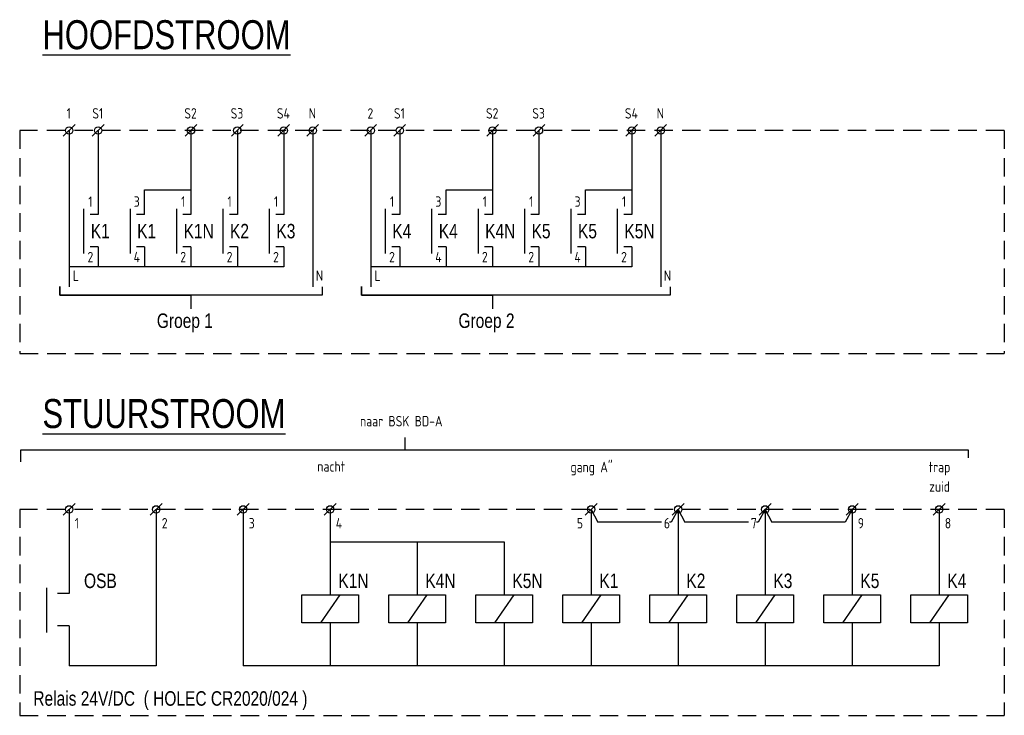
# Model space of a CAD drawing. Header units: millimetres. Extents: x -30977 to 210218, y -180497 to 109503.
# Tile 16 of 31: x -30977 to -14001, y -17989 to -5988. Entities that reach past the tile are written whole.
import ezdxf
from ezdxf.enums import TextEntityAlignment as Align

# ---------------------------------------------------------------- set-up
doc = ezdxf.new("R2010")
doc.units = ezdxf.units.MM
doc.header["$LTSCALE"] = 100
doc.linetypes.add('HIDDEN', pattern=[9.525, 6.35, -3.175])
doc.layers.add('EL$1--_', color=3, linetype='Continuous')
doc.layers.add('INST', color=1, linetype='Continuous')
doc.styles.add('ISO18', font='ISO', dxfattribs={"width": 0.9, "height": 1.8})
doc.styles.add('SMAL', font='B-GBP.SHX', dxfattribs={"width": 0.8})

# ---------------------------------------------------------------- blocks, each defined once
blk = doc.blocks.new('X-KLEM')
at = {"layer": 'INST'}
blk.add_line((-1.01, -1.01), (1.01, 1.01), dxfattribs=at)
blk.add_circle((0, 0), 0.638, dxfattribs=at)

msp = doc.modelspace()

# ---------------------------------------------------------------- linework, layer by layer
at = {"layer": 'EL$1--_', "color": 10, "linetype": 'HIDDEN', "ltscale": 0.5}
for p, q in [((-30977, -7899), (-30977, -11744)), ((-14001, -7899), (-30977, -7899)), ((-14001, -7899), (-14001, -11744)), ((-30977, -11744), (-14001, -11744)), ((-30977, -14436), (-30977, -17989)), ((-14001, -14436), (-30977, -14436)), ((-14001, -14436), (-14001, -17989)), ((-30977, -17989), (-14001, -17989))]:
    msp.add_line(p, q, dxfattribs=at)
at = {"layer": 'EL$1--_'}
for points in [[(-30124, -7899), (-30124, -10598)], [(-29624, -7899), (-29624, -9351)], [(-28024, -7899), (-28024, -9351)], [(-27224, -7899), (-27224, -9351)], [(-26424, -7899), (-26424, -9351)], [(-25924, -7899), (-25924, -10598)], [(-24924, -7899), (-24924, -10598)], [(-24424, -7899), (-24424, -9351)], [(-22824, -7899), (-22824, -9351)], [(-22024, -7899), (-22024, -9351)], [(-20424, -7899), (-20424, -9351)], [(-19924, -7899), (-19924, -10598)], [(-28824, -9351), (-28824, -8923), (-28024, -8923)], [(-23624, -9351), (-23624, -8923), (-22824, -8923)], [(-21224, -9351), (-21224, -8923), (-20424, -8923)], [(-29874, -9251), (-29874, -10022)], [(-29074, -9251), (-29074, -10022)], [(-28274, -9251), (-28274, -10022)], [(-27474, -9251), (-27474, -10022)], [(-26674, -9251), (-26674, -10022)], [(-24674, -9251), (-24674, -10022)], [(-23874, -9251), (-23874, -10022)], [(-23074, -9251), (-23074, -10022)], [(-22274, -9251), (-22274, -10022)], [(-21474, -9251), (-21474, -10022)], [(-20674, -9251), (-20674, -10022)], [(-29624, -9908), (-29624, -10253)], [(-28824, -9908), (-28824, -10253)], [(-28024, -9908), (-28024, -10253)], [(-27224, -9908), (-27224, -10253)], [(-26424, -9908), (-26424, -10253)], [(-24424, -9908), (-24424, -10253)], [(-23624, -9908), (-23624, -10253)], [(-22824, -9908), (-22824, -10253)], [(-22024, -9908), (-22024, -10253)], [(-21224, -9908), (-21224, -10253)], [(-20424, -9908), (-20424, -10253)], [(-26424, -10253), (-30124, -10253)], [(-20424, -10253), (-24924, -10253)], [(-24329, -13406), (-24329, -13198)], [(-30960, -13616), (-30960, -13406), (-14624, -13406), (-14624, -13546)], [(-30124, -14436), (-30124, -15887)], [(-28624, -14436), (-28624, -17135)], [(-27124, -14436), (-27124, -17135)], [(-25624, -14436), (-25624, -15908)], [(-21124, -14436), (-21124, -15908)], [(-21124, -14436), (-21007, -14656)], [(-19624, -14436), (-19742, -14656)], [(-19624, -14436), (-19624, -15908)], [(-19624, -14436), (-19507, -14656)], [(-18124, -14436), (-18242, -14656)], [(-18124, -14436), (-18124, -15908)], [(-18124, -14436), (-18007, -14656)], [(-16624, -14436), (-16742, -14656)], [(-16624, -14436), (-16624, -15908)], [(-15124, -14436), (-15124, -15908)], [(-19909, -14656), (-21007, -14656)], [(-19742, -14656), (-19776, -14656)], [(-18409, -14656), (-19507, -14656)], [(-18242, -14656), (-18276, -14656)], [(-16742, -14656), (-18007, -14656)], [(-25624, -14998), (-22624, -14998)], [(-24124, -14998), (-24124, -15908)], [(-22624, -14998), (-22624, -15908)], [(-30517, -15787), (-30517, -16558)], [(-25459, -15908), (-25790, -16394)], [(-23959, -15908), (-24290, -16394)], [(-22459, -15908), (-22790, -16394)], [(-20959, -15908), (-21290, -16394)], [(-19459, -15908), (-19790, -16394)], [(-17959, -15908), (-18290, -16394)], [(-16459, -15908), (-16790, -16394)], [(-14959, -15908), (-15290, -16394)], [(-30124, -16444), (-30124, -17135)], [(-25624, -16394), (-25624, -17135)], [(-24124, -16394), (-24124, -17135)], [(-22624, -16394), (-22624, -17135)], [(-21124, -16394), (-21124, -17135)], [(-19624, -16394), (-19624, -17135)], [(-18124, -16394), (-18124, -17135)], [(-16624, -16394), (-16624, -17135)], [(-15124, -16394), (-15124, -17135)], [(-15124, -17135), (-27124, -17135)]]:
    msp.add_lwpolyline(points, dxfattribs=at)
at = {"layer": 'EL$1--_', "color": 7}
for points in [[(-29624, -9351), (-29762, -9351)], [(-28824, -9351), (-28962, -9351)], [(-28024, -9351), (-28162, -9351)], [(-27224, -9351), (-27362, -9351)], [(-26424, -9351), (-26562, -9351)], [(-24424, -9351), (-24562, -9351)], [(-23624, -9351), (-23762, -9351)], [(-22824, -9351), (-22962, -9351)], [(-22024, -9351), (-22162, -9351)], [(-21224, -9351), (-21362, -9351)], [(-20424, -9351), (-20562, -9351)], [(-29624, -9908), (-29762, -9908)], [(-28824, -9908), (-28962, -9908)], [(-28024, -9908), (-28162, -9908)], [(-27224, -9908), (-27362, -9908)], [(-26424, -9908), (-26562, -9908)], [(-24424, -9908), (-24562, -9908)], [(-23624, -9908), (-23762, -9908)], [(-22824, -9908), (-22962, -9908)], [(-22024, -9908), (-22162, -9908)], [(-21224, -9908), (-21362, -9908)], [(-20424, -9908), (-20562, -9908)], [(-30124, -15887), (-30327, -15887)], [(-30124, -16444), (-30327, -16444)], [(-28624, -17135), (-30124, -17135)]]:
    msp.add_lwpolyline(points, dxfattribs=at)
at = {"layer": 'EL$1--_', "color": 1}
for points in [[(-25763, -10597), (-25763, -10742), (-30286, -10742), (-30286, -10590), (-30286, -10742), (-28025, -10742), (-28025, -10979)], [(-19763, -10597), (-19763, -10742), (-25086, -10742), (-25086, -10590), (-25086, -10742), (-22825, -10742), (-22825, -10979)]]:
    msp.add_lwpolyline(points, dxfattribs=at)
at = {"layer": 'EL$1--_'}
for points in [[(-26110, -15908), (-25138, -15908), (-25138, -16394), (-26110, -16394)], [(-24610, -15908), (-23638, -15908), (-23638, -16394), (-24610, -16394)], [(-23110, -15908), (-22138, -15908), (-22138, -16394), (-23110, -16394)], [(-21610, -15908), (-20638, -15908), (-20638, -16394), (-21610, -16394)], [(-20110, -15908), (-19138, -15908), (-19138, -16394), (-20110, -16394)], [(-18610, -15908), (-17638, -15908), (-17638, -16394), (-18610, -16394)], [(-17110, -15908), (-16138, -15908), (-16138, -16394), (-17110, -16394)], [(-15610, -15908), (-14638, -15908), (-14638, -16394), (-15610, -16394)]]:
    msp.add_lwpolyline(points, close=True, dxfattribs=at)

# ---------------------------------------------------------------- block references
at = {"layer": 'EL$1--_', "xscale": 100, "yscale": 100, "zscale": 100, "rotation": 180}
for p in [(-30124, -7899), (-29624, -7899), (-28024, -7899), (-27224, -7899), (-26424, -7899), (-25924, -7899), (-24924, -7899), (-24424, -7899), (-22824, -7899), (-22024, -7899), (-20424, -7899), (-19924, -7899), (-30124, -14436), (-28624, -14436), (-27124, -14436), (-25624, -14436), (-21124, -14436), (-19624, -14436), (-18124, -14436), (-16624, -14436), (-15124, -14436)]:
    msp.add_blockref('X-KLEM', p, dxfattribs=at)

# ---------------------------------------------------------------- texts
at = {"layer": 'EL$1--_', "color": 4, "style": 'SMAL', "width": 0.8}
for s, p in [('%%UHOOFDSTROOM', (-30585, -6497)), ('%%USTUURSTROOM', (-30585, -13033))]:
    msp.add_text(s, height=500, dxfattribs=at).set_placement(p)
at = {"layer": 'EL$1--_', "style": 'ISO18', "width": 0.9}
for s, p in [('1', (-30131, -7694)), ('S1', (-29631, -7694)), ('S2', (-28031, -7694)), ('S3', (-27231, -7694)), ('S4', (-26431, -7694)), ('N', (-25931, -7694)), ('2', (-24931, -7694)), ('S1', (-24431, -7694)), ('S2', (-22831, -7694)), ('S3', (-22031, -7694)), ('S4', (-20431, -7694)), ('N', (-19931, -7694)), ('1', (-29758, -9216)), ('3', (-28958, -9216)), ('1', (-28158, -9216)), ('1', (-27358, -9216)), ('1', (-26558, -9216)), ('1', (-24558, -9216)), ('3', (-23758, -9216)), ('1', (-22958, -9216)), ('1', (-22158, -9216)), ('3', (-21358, -9216)), ('1', (-20558, -9216)), ('2', (-29758, -10173)), ('4', (-28958, -10173)), ('2', (-28158, -10173)), ('2', (-27358, -10173)), ('2', (-26558, -10173)), ('2', (-24558, -10173)), ('4', (-23758, -10173)), ('2', (-22958, -10173)), ('2', (-22158, -10173)), ('4', (-21358, -10173)), ('2', (-20558, -10173)), ('L', (-30008, -10494)), ('N', (-25808, -10494)), ('L', (-24808, -10494)), ('N', (-19808, -10494)), ('naar BSK BD-A', (-24397, -13004)), ('nacht', (-25607, -13785)), ('gang A"', (-21117, -13795)), ('trap', (-15117, -13795)), ('zuid', (-15117, -14132))]:
    msp.add_text(s, height=180, dxfattribs=at).set_placement(p, align=Align.CENTER)
at = {"layer": 'EL$1--_'}
for s, height, style, width, p in [('K2', 250, 'SMAL', 0.8, (-27351, -9760)), ('K3', 250, 'SMAL', 0.8, (-26551, -9760)), ('K1', 250, 'SMAL', 0.8, (-29751, -9760)), ('K1', 250, 'SMAL', 0.8, (-28951, -9760)), ('K1N', 250, 'SMAL', 0.8, (-28151, -9760)), ('K4', 250, 'SMAL', 0.8, (-24551, -9760)), ('K4', 250, 'SMAL', 0.8, (-23751, -9760)), ('K4N', 250, 'SMAL', 0.8, (-22951, -9760)), ('K5', 250, 'SMAL', 0.8, (-22151, -9760)), ('K5', 250, 'SMAL', 0.8, (-21351, -9760)), ('K5N', 250, 'SMAL', 0.8, (-20551, -9760)), ('Groep 1', 250, 'SMAL', 0.8, (-28612, -11306)), ('Groep 2', 250, 'SMAL', 0.8, (-23412, -11306)), ('1', 180, 'ISO18', 0.9, (-30027, -14765)), ('2', 180, 'ISO18', 0.9, (-28527, -14765)), ('3', 180, 'ISO18', 0.9, (-27027, -14765)), ('4', 180, 'ISO18', 0.9, (-25527, -14765)), ('5', 180, 'ISO18', 0.9, (-21370, -14765)), ('6', 180, 'ISO18', 0.9, (-19870, -14765)), ('7', 180, 'ISO18', 0.9, (-18370, -14765)), ('9', 180, 'ISO18', 0.9, (-16527, -14765)), ('8', 180, 'ISO18', 0.9, (-15027, -14765)), ('OSB', 250, 'SMAL', 0.8, (-29868, -15793)), ('K1N', 250, 'SMAL', 0.8, (-25482, -15793)), ('K4N', 250, 'SMAL', 0.8, (-23982, -15793)), ('K5N', 250, 'SMAL', 0.8, (-22482, -15793)), ('K1', 250, 'SMAL', 0.8, (-20982, -15793)), ('K2', 250, 'SMAL', 0.8, (-19482, -15793)), ('K3', 250, 'SMAL', 0.8, (-17982, -15793)), ('K5', 250, 'SMAL', 0.8, (-16482, -15793)), ('K4', 250, 'SMAL', 0.8, (-14982, -15793)), ('Relais 24V/DC  ( HOLEC CR2020/024 )', 250, 'SMAL', 0.8, (-30742, -17823))]:
    msp.add_text(s, height=height, dxfattribs=dict(at, style=style, width=width)).set_placement(p)

doc.saveas('drawing.dxf')
